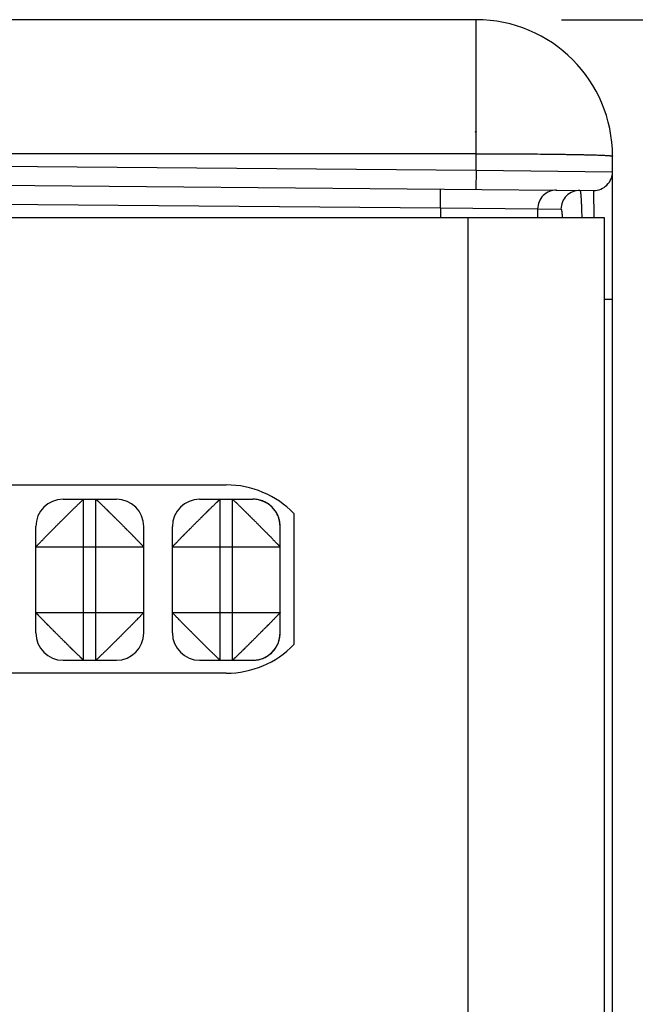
# Model space of a CAD drawing. Header units: inches. Extents: x 0 to 22, y 0 to 17.
# Tile 38 of 56: x 15.147 to 15.598, y 8.634 to 9.355. Entities that reach past the tile are written whole.
import ezdxf

# ---------------------------------------------------------------- set-up
doc = ezdxf.new("R2010")
doc.units = ezdxf.units.IN
doc.header["$LTSCALE"] = 1.21
doc.header["$MEASUREMENT"] = 0
doc.layers.get('0').update_dxf_attribs({"linetype": 'CONTINUOUS'})
doc.layers.add('DIMENSIONS', color=7, linetype='CONTINUOUS')
doc.styles.get("Standard").update_dxf_attribs({"font": 'txt', "width": 0.8})
doc.dimstyles.new('DIMSTYLE_1', dxfattribs={"dimtxt": 0.125, "dimasz": 0.18, "dimexe": 0.125, "dimexo": 0.0625, "dimgap": 0.0625, "dimtad": 0, "dimtih": 1, "dimtoh": 1, "dimdec": 3, "dimzin": 4, "dimdsep": 46, "dimtxsty": 'STANDARD', "dimblk": '_FILLED', "dimblk1": '_FILLED', "dimblk2": '_FILLED', "dimcen": 0.09, "dimadec": 0, "dimazin": 0, "dimtp": 0.01, "dimtm": 0.01, "dimtfac": 1, "dimtdec": 3, "dimtofl": 0, "dimtmove": 0, "dimatfit": 3, "dimldrblk": '_FILLED', "dimfxl": 1, "dimtolj": 1, "dimtzin": 4, "dimarcsym": 0})

# ---------------------------------------------------------------- blocks, each defined once
blk = doc.blocks.new('_FILLED')
at = {"color": 0, "linetype": 'ByBlock'}
blk.add_solid([(0, 0), (-1, 0.17361), (-1, -0.17361)], dxfattribs=at)
blk = doc.blocks.new('*D4')
at = {"layer": 'DIMENSIONS', "color": 2, "linetype": 'Continuous', "transparency": 16777216}
for p, q in [((15.54339, 9.35545), (17.20589, 9.35545)), ((17.08089, 9.35545), (17.08089, 8.06426)), ((17.08089, 5.88645), (17.08089, 7.81426)), ((15.54339, 5.88645), (17.20589, 5.88645))]:
    blk.add_line(p, q, dxfattribs=at)
at = {"layer": 'DIMENSIONS', "color": 2, "linetype": 'Continuous', "transparency": 16777216, "xscale": 0.18, "yscale": 0.18, "zscale": 0.18}
for p, rotation in [((17.08089, 9.35545), 90), ((17.08089, 5.88645), 270)]:
    blk.add_blockref('_FILLED', p, dxfattribs=dict(at, rotation=rotation))
at = {"layer": 'DIMENSIONS', "color": 2, "linetype": 'Continuous', "transparency": 16777216, "insert": (17.08089, 8.00176), "char_height": 0.125, "width": 1.325, "attachment_point": 2, "line_spacing_factor": 0.9}
blk.add_mtext('3.469{\\Ftxt.shx;\\W1.000000;\\H0.125000; }[88.11]', dxfattribs=at)

msp = doc.modelspace()

# ---------------------------------------------------------------- linework, layer by layer
at = {"color": 6, "linetype": 'Continuous'}
for p, q in [((15.48089, 9.35545), (14.78089, 9.35545)), ((15.48089, 9.24503), (15.48089, 9.35545)), ((15.48089, 9.25719), (14.78089, 9.25719)), ((15.58089, 5.98645), (15.58089, 9.25545)), ((14.78089, 9.25114), (15.48089, 9.24503)), ((15.48089, 9.24503), (15.48077, 9.23101)), ((15.48089, 9.24503), (15.58089, 9.24404)), ((14.69455, 9.23788), (15.56699, 9.23026)), ((15.45485, 9.21746), (15.45473, 9.23124)), ((15.56699, 9.23026), (15.56718, 9.21057)), ((14.78467, 9.22331), (15.45485, 9.21746)), ((15.45485, 9.21746), (15.45485, 9.21045)), ((15.45485, 9.21746), (15.52603, 9.21672)), ((15.52603, 9.21672), (15.52603, 9.21045)), ((15.52603, 9.21672), (15.54312, 9.21657)), ((14.68339, 9.21045), (15.57483, 9.21045)), ((15.47484, 9.21045), (15.47484, 6.03145)), ((15.57484, 9.21045), (15.57484, 6.03145)), ((15.58089, 9.15024), (15.57484, 9.15024)), ((14.99789, 9.01445), (15.29789, 9.01445)), ((15.17839, 9.00395), (15.21739, 9.00395)), ((15.19339, 8.88595), (15.19339, 9.00395)), ((15.20239, 8.88595), (15.20239, 9.00395)), ((15.27839, 9.00395), (15.31739, 9.00395)), ((15.29339, 8.88595), (15.29339, 9.00395)), ((15.30239, 8.88595), (15.30239, 9.00395)), ((15.15839, 8.90595), (15.15839, 8.98395)), ((15.23739, 8.90595), (15.23739, 8.98395)), ((15.25839, 8.90595), (15.25839, 8.98395)), ((15.33739, 8.90595), (15.33739, 8.98395)), ((15.15839, 8.96895), (15.23739, 8.96895)), ((15.25839, 8.96895), (15.33739, 8.96895)), ((15.15839, 8.92095), (15.23739, 8.92095)), ((15.25839, 8.92095), (15.33739, 8.92095)), ((15.17839, 8.88595), (15.21739, 8.88595)), ((15.27839, 8.88595), (15.31739, 8.88595)), ((15.29789, 8.87645), (14.99789, 8.87645))]:
    msp.add_line(p, q, dxfattribs=at)
at = {"color": 7, "linetype": 'Continuous'}
msp.add_line((15.34739, 8.99352), (15.34739, 8.89738), dxfattribs=at)
at = {"color": 6, "linetype": 'Continuous'}
for points in [[(15.33739, 8.98395), (15.33737, 8.98485), (15.33731, 8.98577), (15.33721, 8.98668), (15.33706, 8.98759), (15.33687, 8.9885), (15.33664, 8.9894), (15.33636, 8.99029), (15.33604, 8.99117), (15.33569, 8.99203), (15.33529, 8.99288), (15.33485, 8.99371), (15.33437, 8.99452), (15.33386, 8.9953), (15.33331, 8.99606), (15.33272, 8.99679), (15.3321, 8.9975), (15.33145, 8.99817), (15.33076, 8.99882), (15.33005, 8.99943), (15.32931, 9.00001), (15.32855, 9.00055), (15.32776, 9.00105), (15.32695, 9.00152), (15.32611, 9.00195), (15.32526, 9.00234), (15.32439, 9.00268), (15.32351, 9.00299), (15.32263, 9.00325), (15.32174, 9.00347), (15.32084, 9.00365), (15.31993, 9.00378), (15.31904, 9.00388), (15.31819, 9.00393), (15.31739, 9.00395)], [(15.31739, 8.88595), (15.3183, 8.88597), (15.31921, 8.88603), (15.32013, 8.88613), (15.32104, 8.88628), (15.32195, 8.88647), (15.32285, 8.8867), (15.32374, 8.88698), (15.32462, 8.8873), (15.32548, 8.88765), (15.32633, 8.88805), (15.32716, 8.88849), (15.32796, 8.88897), (15.32875, 8.88948), (15.32951, 8.89003), (15.33024, 8.89062), (15.33095, 8.89124), (15.33162, 8.89189), (15.33227, 8.89258), (15.33288, 8.89329), (15.33345, 8.89403), (15.33399, 8.89479), (15.3345, 8.89558), (15.33497, 8.89639), (15.33539, 8.89723), (15.33578, 8.89808), (15.33613, 8.89895), (15.33643, 8.89983), (15.3367, 8.90071), (15.33692, 8.9016), (15.3371, 8.9025), (15.33723, 8.90341), (15.33733, 8.9043), (15.33738, 8.90515), (15.33739, 8.90595)]]:
    msp.add_lwpolyline(points, dxfattribs=at)
for centre, radius, start, end in [((15.48089, 9.25545), 0.1, 0, 90), ((15.47389, 9.25745), 0.017, 63.68022, 67.99319), ((15.56711, 9.24404), 0.01378, 269.5, 0.00002), ((15.53981, 9.21672), 0.01378, 89.5189, 180.01815), ((15.5569, 9.21657), 0.01378, 89.5189, 180.01815), ((15.17839, 8.98395), 0.02, 90, 180), ((15.21739, 8.98395), 0.02, 0, 90), ((15.27839, 8.98395), 0.02, 90, 180), ((15.17839, 8.90595), 0.02, 180, 270), ((15.21739, 8.90595), 0.02, 270, 360), ((15.27839, 8.90595), 0.02, 180, 270)]:
    msp.add_arc(centre, radius, start, end, dxfattribs=at)
at = {"color": 7, "linetype": 'Continuous'}
for centre, radius, start, end in [((15.29789, 8.94545), 0.069, 44.16048, 90), ((15.31739, 8.98395), 0.02, 0, 90), ((15.31739, 8.90595), 0.02, 270, 360), ((15.29789, 8.94545), 0.069, 270, 315.83952)]:
    msp.add_arc(centre, radius, start, end, dxfattribs=at)
at = {"color": 6, "linetype": 'Continuous'}
for points, knots in [([(15.48089, 9.25719), (15.48416, 9.25719), (15.49066, 9.25719), (15.50034, 9.25716), (15.50983, 9.25712), (15.51904, 9.25706), (15.52788, 9.25699), (15.53627, 9.2569), (15.54294, 9.25682), (15.548, 9.25674), (15.55155, 9.25668), (15.55493, 9.25662), (15.55813, 9.25656), (15.56115, 9.25649), (15.56397, 9.25642), (15.5666, 9.25635), (15.56902, 9.25627), (15.57122, 9.2562), (15.57321, 9.25612), (15.57473, 9.25605), (15.57583, 9.25599), (15.57657, 9.25595), (15.57725, 9.25591), (15.57788, 9.25587), (15.57836, 9.25584), (15.57872, 9.25581), (15.57904, 9.25578), (15.5794, 9.25575), (15.57974, 9.25571), (15.57998, 9.25568), (15.58014, 9.25566), (15.58028, 9.25564), (15.58041, 9.25562), (15.58052, 9.2556), (15.58062, 9.25558), (15.5807, 9.25555), (15.58076, 9.25554), (15.5808, 9.25552), (15.58083, 9.25551), (15.58085, 9.2555), (15.58086, 9.25549), (15.58088, 9.25548), (15.58089, 9.25547), (15.58089, 9.25546), (15.58089, 9.25545), (15.58089, 9.25545)], [0, 0, 0, 0, 0.097865, 0.194927, 0.290088, 0.38241, 0.471045, 0.555158, 0.633936, 0.671077, 0.706601, 0.740427, 0.772471, 0.802651, 0.830897, 0.857147, 0.881336, 0.903403, 0.92329, 0.940957, 0.948946, 0.956365, 0.96321, 0.969476, 0.975159, 0.97778, 0.980254, 0.98476, 0.988677, 0.990414, 0.992004, 0.993446, 0.994741, 0.995888, 0.996889, 0.997744, 0.998455, 0.998757, 0.999024, 0.999258, 0.999458, 0.999628, 0.999771, 0.999892, 1, 1, 1, 1]), ([(15.55701, 9.23035), (15.55702, 9.23035), (15.55703, 9.23035), (15.55704, 9.23034), (15.55705, 9.23034), (15.55706, 9.23033), (15.55707, 9.23032), (15.55709, 9.2303), (15.55711, 9.23026), (15.55713, 9.23022), (15.55716, 9.23016), (15.55718, 9.2301), (15.5572, 9.23002), (15.55722, 9.22993), (15.55725, 9.22984), (15.55727, 9.22973), (15.5573, 9.22957), (15.55734, 9.22934), (15.55739, 9.22904), (15.55743, 9.2287), (15.55748, 9.22832), (15.55752, 9.2279), (15.55756, 9.22744), (15.55761, 9.22694), (15.55765, 9.2264), (15.5577, 9.22582), (15.55775, 9.22498), (15.55783, 9.22383), (15.55791, 9.22234), (15.55799, 9.22071), (15.55807, 9.21893), (15.55814, 9.21701), (15.55822, 9.21496), (15.55829, 9.21277), (15.55833, 9.21128), (15.55835, 9.21051)], [0, 0, 0, 0, 0.000588, 0.001203, 0.001869, 0.002604, 0.003422, 0.004334, 0.006462, 0.009028, 0.012053, 0.015548, 0.019523, 0.023982, 0.02893, 0.034368, 0.040298, 0.053636, 0.068946, 0.086227, 0.105475, 0.126687, 0.149855, 0.174966, 0.202009, 0.230971, 0.261838, 0.329238, 0.40408, 0.486207, 0.575459, 0.67167, 0.774638, 0.884152, 1, 1, 1, 1]), ([(15.54312, 9.21657), (15.54313, 9.21657), (15.54314, 9.21657), (15.54315, 9.21656), (15.54317, 9.21656), (15.54319, 9.21654), (15.54322, 9.21651), (15.54325, 9.21647), (15.54328, 9.21642), (15.54331, 9.21635), (15.54334, 9.21627), (15.54337, 9.21619), (15.5434, 9.21608), (15.54343, 9.21597), (15.54346, 9.21585), (15.54351, 9.21566), (15.54356, 9.21539), (15.54362, 9.21504), (15.54368, 9.21464), (15.54374, 9.2142), (15.5438, 9.2137), (15.54386, 9.21317), (15.54391, 9.21259), (15.54397, 9.21196), (15.54403, 9.21129), (15.54407, 9.21083), (15.54408, 9.21059)], [0, 0, 0, 0, 0.002538, 0.005171, 0.007979, 0.01103, 0.018048, 0.026519, 0.036604, 0.048397, 0.061954, 0.077314, 0.0945, 0.113529, 0.13441, 0.157149, 0.208215, 0.266739, 0.332718, 0.406134, 0.486943, 0.575094, 0.670534, 0.773206, 0.883053, 1, 1, 1, 1]), ([(15.15839, 8.96895), (15.15839, 8.96895), (15.15839, 8.96895), (15.1584, 8.96895), (15.1584, 8.96896), (15.15841, 8.96897), (15.15842, 8.96898), (15.15843, 8.969), (15.15844, 8.96902), (15.15846, 8.96904), (15.15848, 8.96906), (15.1585, 8.96909), (15.15853, 8.96913), (15.15858, 8.96919), (15.15865, 8.96927), (15.15873, 8.96936), (15.15882, 8.96946), (15.15891, 8.96957), (15.15902, 8.96968), (15.15914, 8.96981), (15.15927, 8.96995), (15.15946, 8.97015), (15.15972, 8.97043), (15.16006, 8.97079), (15.16044, 8.97118), (15.16086, 8.97161), (15.16131, 8.97208), (15.1618, 8.97258), (15.16252, 8.97332), (15.16327, 8.9741), (15.16407, 8.97493), (15.16471, 8.97559), (15.16537, 8.97628), (15.16594, 8.97687), (15.16641, 8.97735), (15.16677, 8.97771), (15.16714, 8.97809), (15.16764, 8.97859), (15.16828, 8.97922), (15.16906, 8.98), (15.16986, 8.98079), (15.17053, 8.98146), (15.17107, 8.982), (15.17148, 8.98241), (15.17189, 8.98283), (15.17245, 8.98339), (15.17314, 8.9841), (15.17398, 8.98495), (15.17483, 8.9858), (15.17568, 8.98666), (15.17654, 8.98751), (15.17739, 8.98835), (15.17824, 8.98919), (15.17895, 8.98989), (15.17951, 8.99044), (15.17993, 8.99086), (15.18034, 8.99127), (15.18088, 8.99181), (15.18155, 8.99248), (15.18233, 8.99328), (15.18298, 8.99393), (15.18349, 8.99445), (15.18387, 8.99483), (15.18424, 8.9952), (15.18462, 8.99557), (15.18498, 8.99593), (15.18547, 8.9964), (15.18606, 8.99697), (15.18675, 8.99763), (15.18742, 8.99827), (15.18805, 8.99888), (15.18866, 8.99946), (15.18923, 9.00002), (15.18976, 9.00054), (15.19026, 9.00103), (15.19073, 9.00148), (15.19116, 9.0019), (15.19155, 9.00228), (15.19191, 9.00262), (15.19223, 9.00293), (15.19247, 9.00315), (15.19264, 9.00332), (15.19276, 9.00343), (15.19286, 9.00352), (15.19296, 9.00361), (15.19304, 9.00369), (15.19312, 9.00376), (15.19319, 9.00381), (15.19324, 9.00386), (15.19329, 9.00389), (15.19332, 9.00391), (15.19334, 9.00392), (15.19335, 9.00393), (15.19337, 9.00394), (15.19338, 9.00394), (15.19339, 9.00395), (15.19339, 9.00395)], [0, 0, 0, 0, 0.000043, 0.000103, 0.000278, 0.000529, 0.000857, 0.001261, 0.001741, 0.002298, 0.002929, 0.003636, 0.004418, 0.006205, 0.008287, 0.010662, 0.013325, 0.016275, 0.019508, 0.023021, 0.026812, 0.03088, 0.039834, 0.049866, 0.060957, 0.07309, 0.086243, 0.100386, 0.11549, 0.148463, 0.166267, 0.18488, 0.204241, 0.224287, 0.234547, 0.244955, 0.255504, 0.266186, 0.287932, 0.310156, 0.332819, 0.355884, 0.367554, 0.37931, 0.391146, 0.403052, 0.427048, 0.451236, 0.475551, 0.499932, 0.524315, 0.548636, 0.572829, 0.596827, 0.608732, 0.620564, 0.632314, 0.643976, 0.667018, 0.689658, 0.711862, 0.722791, 0.733599, 0.744282, 0.754835, 0.765253, 0.775527, 0.795608, 0.81501, 0.833663, 0.851499, 0.868455, 0.884497, 0.899598, 0.913731, 0.926867, 0.938981, 0.950046, 0.960042, 0.968945, 0.976733, 0.980202, 0.983384, 0.98628, 0.988892, 0.991222, 0.993275, 0.995051, 0.996556, 0.997794, 0.998315, 0.998771, 0.999165, 0.999498, 0.999774, 1, 1, 1, 1]), ([(15.20239, 9.00395), (15.20239, 9.00395), (15.2024, 9.00395), (15.2024, 9.00394), (15.20241, 9.00394), (15.20242, 9.00393), (15.20243, 9.00392), (15.20245, 9.00391), (15.20247, 9.0039), (15.20249, 9.00388), (15.20251, 9.00386), (15.20254, 9.00384), (15.20258, 9.00381), (15.20264, 9.00376), (15.20272, 9.00369), (15.20281, 9.00361), (15.20291, 9.00352), (15.20301, 9.00343), (15.20313, 9.00332), (15.20326, 9.0032), (15.2034, 9.00307), (15.2036, 9.00288), (15.20388, 9.00262), (15.20424, 9.00228), (15.20463, 9.0019), (15.20506, 9.00148), (15.20553, 9.00103), (15.20603, 9.00054), (15.20677, 8.99982), (15.20755, 8.99907), (15.20837, 8.99827), (15.20904, 8.99763), (15.20973, 8.99697), (15.21031, 8.9964), (15.21079, 8.99593), (15.21116, 8.99557), (15.21153, 8.9952), (15.21204, 8.9947), (15.21267, 8.99406), (15.21345, 8.99328), (15.21424, 8.99248), (15.21491, 8.99181), (15.21545, 8.99127), (15.21586, 8.99086), (15.21628, 8.99045), (15.21684, 8.98989), (15.21754, 8.9892), (15.2184, 8.98836), (15.21925, 8.98751), (15.22011, 8.98666), (15.22096, 8.9858), (15.2218, 8.98495), (15.22264, 8.98409), (15.22334, 8.98339), (15.22389, 8.98283), (15.2243, 8.98241), (15.22472, 8.982), (15.22526, 8.98146), (15.22593, 8.98079), (15.22673, 8.98001), (15.22738, 8.97936), (15.2279, 8.97885), (15.22828, 8.97847), (15.22865, 8.9781), (15.22902, 8.97772), (15.22938, 8.97736), (15.22985, 8.97687), (15.23042, 8.97628), (15.23108, 8.97559), (15.23172, 8.97492), (15.23233, 8.97429), (15.23291, 8.97368), (15.23346, 8.97311), (15.23399, 8.97258), (15.23447, 8.97208), (15.23493, 8.97161), (15.23535, 8.97118), (15.23573, 8.97079), (15.23607, 8.97043), (15.23637, 8.97011), (15.2366, 8.96987), (15.23677, 8.9697), (15.23687, 8.96958), (15.23697, 8.96948), (15.23706, 8.96938), (15.23714, 8.9693), (15.2372, 8.96922), (15.23726, 8.96915), (15.23731, 8.9691), (15.23734, 8.96905), (15.23736, 8.96902), (15.23737, 8.969), (15.23738, 8.96899), (15.23739, 8.96897), (15.23739, 8.96896), (15.23739, 8.96895), (15.23739, 8.96895)], [0, 0, 0, 0, 0.000043, 0.000103, 0.000278, 0.000529, 0.000857, 0.001261, 0.001741, 0.002298, 0.002929, 0.003636, 0.004418, 0.006205, 0.008287, 0.010662, 0.013325, 0.016275, 0.019508, 0.023021, 0.026812, 0.03088, 0.039834, 0.049866, 0.060957, 0.07309, 0.086243, 0.100386, 0.11549, 0.148463, 0.166267, 0.18488, 0.204241, 0.224287, 0.234547, 0.244955, 0.255504, 0.266186, 0.287932, 0.310156, 0.332819, 0.355884, 0.367554, 0.37931, 0.391146, 0.403052, 0.427048, 0.451236, 0.475551, 0.499932, 0.524315, 0.548636, 0.572829, 0.596827, 0.608732, 0.620564, 0.632314, 0.643976, 0.667018, 0.689658, 0.711862, 0.722791, 0.733599, 0.744282, 0.754835, 0.765253, 0.775527, 0.795608, 0.81501, 0.833663, 0.851499, 0.868455, 0.884497, 0.899598, 0.913731, 0.926867, 0.938981, 0.950046, 0.960042, 0.968945, 0.976733, 0.980202, 0.983384, 0.98628, 0.988892, 0.991222, 0.993275, 0.995051, 0.996556, 0.997794, 0.998315, 0.998771, 0.999165, 0.999498, 0.999774, 1, 1, 1, 1]), ([(15.25839, 8.96895), (15.25839, 8.96895), (15.25839, 8.96895), (15.2584, 8.96895), (15.2584, 8.96896), (15.25841, 8.96897), (15.25842, 8.96898), (15.25843, 8.969), (15.25844, 8.96902), (15.25846, 8.96904), (15.25848, 8.96906), (15.2585, 8.96909), (15.25853, 8.96913), (15.25858, 8.96919), (15.25865, 8.96927), (15.25873, 8.96936), (15.25882, 8.96946), (15.25891, 8.96957), (15.25902, 8.96968), (15.25914, 8.96981), (15.25927, 8.96995), (15.25946, 8.97015), (15.25972, 8.97043), (15.26006, 8.97079), (15.26044, 8.97118), (15.26086, 8.97161), (15.26131, 8.97208), (15.2618, 8.97258), (15.26252, 8.97332), (15.26327, 8.9741), (15.26407, 8.97493), (15.26471, 8.97559), (15.26537, 8.97628), (15.26594, 8.97687), (15.26641, 8.97735), (15.26677, 8.97771), (15.26714, 8.97809), (15.26764, 8.97859), (15.26828, 8.97922), (15.26906, 8.98), (15.26986, 8.98079), (15.27053, 8.98146), (15.27107, 8.982), (15.27148, 8.98241), (15.27189, 8.98283), (15.27245, 8.98339), (15.27314, 8.9841), (15.27398, 8.98495), (15.27483, 8.9858), (15.27568, 8.98666), (15.27654, 8.98751), (15.27739, 8.98835), (15.27824, 8.98919), (15.27895, 8.98989), (15.27951, 8.99044), (15.27993, 8.99086), (15.28034, 8.99127), (15.28088, 8.99181), (15.28155, 8.99248), (15.28233, 8.99328), (15.28298, 8.99393), (15.28349, 8.99445), (15.28387, 8.99483), (15.28424, 8.9952), (15.28462, 8.99557), (15.28498, 8.99593), (15.28547, 8.9964), (15.28606, 8.99697), (15.28675, 8.99763), (15.28742, 8.99827), (15.28805, 8.99888), (15.28866, 8.99946), (15.28923, 9.00002), (15.28976, 9.00054), (15.29026, 9.00103), (15.29073, 9.00148), (15.29116, 9.0019), (15.29155, 9.00228), (15.29191, 9.00262), (15.29223, 9.00293), (15.29247, 9.00315), (15.29264, 9.00332), (15.29276, 9.00343), (15.29286, 9.00352), (15.29296, 9.00361), (15.29304, 9.00369), (15.29312, 9.00376), (15.29319, 9.00381), (15.29324, 9.00386), (15.29329, 9.00389), (15.29332, 9.00391), (15.29334, 9.00392), (15.29335, 9.00393), (15.29337, 9.00394), (15.29338, 9.00394), (15.29339, 9.00395), (15.29339, 9.00395)], [0, 0, 0, 0, 0.000043, 0.000103, 0.000278, 0.000529, 0.000857, 0.001261, 0.001741, 0.002298, 0.002929, 0.003636, 0.004418, 0.006205, 0.008287, 0.010662, 0.013325, 0.016275, 0.019508, 0.023021, 0.026812, 0.03088, 0.039834, 0.049866, 0.060957, 0.07309, 0.086243, 0.100386, 0.11549, 0.148463, 0.166267, 0.18488, 0.204241, 0.224287, 0.234547, 0.244955, 0.255504, 0.266186, 0.287932, 0.310156, 0.332819, 0.355884, 0.367554, 0.37931, 0.391146, 0.403052, 0.427048, 0.451236, 0.475551, 0.499932, 0.524315, 0.548636, 0.572829, 0.596827, 0.608732, 0.620564, 0.632314, 0.643976, 0.667018, 0.689658, 0.711862, 0.722791, 0.733599, 0.744282, 0.754835, 0.765253, 0.775527, 0.795608, 0.81501, 0.833663, 0.851499, 0.868455, 0.884497, 0.899598, 0.913731, 0.926867, 0.938981, 0.950046, 0.960042, 0.968945, 0.976733, 0.980202, 0.983384, 0.98628, 0.988892, 0.991222, 0.993275, 0.995051, 0.996556, 0.997794, 0.998315, 0.998771, 0.999165, 0.999498, 0.999774, 1, 1, 1, 1]), ([(15.30239, 9.00395), (15.3024, 9.00395), (15.30241, 9.00394), (15.30242, 9.00394), (15.30243, 9.00393), (15.30245, 9.00392), (15.30247, 9.00391), (15.3025, 9.00389), (15.30254, 9.00386), (15.3026, 9.00381), (15.30267, 9.00376), (15.30275, 9.00369), (15.30283, 9.00361), (15.30293, 9.00352), (15.30303, 9.00343), (15.30315, 9.00332), (15.30332, 9.00315), (15.30356, 9.00293), (15.30388, 9.00262), (15.30424, 9.00228), (15.30463, 9.0019), (15.30506, 9.00148), (15.30552, 9.00103), (15.30602, 9.00054), (15.30656, 9.00002), (15.30713, 8.99946), (15.30773, 8.99888), (15.30837, 8.99827), (15.30904, 8.99763), (15.30973, 8.99697), (15.31032, 8.9964), (15.3108, 8.99593), (15.31117, 8.99557), (15.31154, 8.9952), (15.31192, 8.99483), (15.3123, 8.99445), (15.31281, 8.99393), (15.31345, 8.99328), (15.31424, 8.99248), (15.31491, 8.99181), (15.31545, 8.99127), (15.31586, 8.99086), (15.31628, 8.99044), (15.31684, 8.98989), (15.31754, 8.98919), (15.3184, 8.98835), (15.31925, 8.98751), (15.32011, 8.98666), (15.32096, 8.9858), (15.32181, 8.98495), (15.32265, 8.9841), (15.32334, 8.98339), (15.32389, 8.98283), (15.32431, 8.98241), (15.32472, 8.982), (15.32526, 8.98146), (15.32593, 8.98079), (15.32673, 8.98), (15.32751, 8.97922), (15.32815, 8.97859), (15.32865, 8.97809), (15.32902, 8.97771), (15.32938, 8.97735), (15.32985, 8.97687), (15.33042, 8.97628), (15.33108, 8.97559), (15.33172, 8.97493), (15.33251, 8.9741), (15.33327, 8.97332), (15.33399, 8.97258), (15.33448, 8.97208), (15.33493, 8.97161), (15.33535, 8.97118), (15.33573, 8.97079), (15.33607, 8.97043), (15.33633, 8.97015), (15.33652, 8.96995), (15.33665, 8.96981), (15.33677, 8.96968), (15.33687, 8.96957), (15.33697, 8.96946), (15.33706, 8.96936), (15.33714, 8.96927), (15.3372, 8.96919), (15.33725, 8.96913), (15.33729, 8.96909), (15.33731, 8.96906), (15.33733, 8.96904), (15.33735, 8.96902), (15.33736, 8.969), (15.33737, 8.96898), (15.33738, 8.96897), (15.33739, 8.96896), (15.33739, 8.96895), (15.33739, 8.96895), (15.33739, 8.96895), (15.33739, 8.96895)], [0, 0, 0, 0, 0.000226, 0.000502, 0.000835, 0.001229, 0.001685, 0.002206, 0.003444, 0.004949, 0.006725, 0.008778, 0.011108, 0.01372, 0.016616, 0.019798, 0.023267, 0.031055, 0.039958, 0.049954, 0.061019, 0.073133, 0.086269, 0.100402, 0.115503, 0.131545, 0.148501, 0.166337, 0.18499, 0.204392, 0.224473, 0.234747, 0.245165, 0.255718, 0.266401, 0.277209, 0.288138, 0.310342, 0.332982, 0.356024, 0.367686, 0.379436, 0.391268, 0.403173, 0.427171, 0.451364, 0.475685, 0.500068, 0.524449, 0.548764, 0.572952, 0.596948, 0.608854, 0.62069, 0.632446, 0.644116, 0.667181, 0.689844, 0.712068, 0.733814, 0.744496, 0.755045, 0.765453, 0.775713, 0.795759, 0.81512, 0.833733, 0.851537, 0.88451, 0.899614, 0.913757, 0.92691, 0.939043, 0.950134, 0.960166, 0.96912, 0.973188, 0.976979, 0.980492, 0.983725, 0.986675, 0.989338, 0.991713, 0.993795, 0.995582, 0.996364, 0.997071, 0.997702, 0.998259, 0.998739, 0.999143, 0.999471, 0.999722, 0.999897, 0.999957, 1, 1, 1, 1]), ([(15.19339, 8.88595), (15.19339, 8.88595), (15.19338, 8.88595), (15.19337, 8.88595), (15.19335, 8.88596), (15.19334, 8.88597), (15.19332, 8.88598), (15.19329, 8.886), (15.19324, 8.88603), (15.19319, 8.88608), (15.19312, 8.88614), (15.19304, 8.8862), (15.19296, 8.88628), (15.19286, 8.88637), (15.19276, 8.88647), (15.19264, 8.88657), (15.19247, 8.88674), (15.19223, 8.88697), (15.19191, 8.88727), (15.19155, 8.88761), (15.19116, 8.88799), (15.19073, 8.88841), (15.19026, 8.88887), (15.18976, 8.88935), (15.18923, 8.88988), (15.18866, 8.89043), (15.18805, 8.89101), (15.18742, 8.89162), (15.18675, 8.89226), (15.18606, 8.89292), (15.18547, 8.89349), (15.18498, 8.89396), (15.18462, 8.89432), (15.18424, 8.89469), (15.18387, 8.89506), (15.18349, 8.89544), (15.18298, 8.89596), (15.18233, 8.89661), (15.18155, 8.89741), (15.18088, 8.89808), (15.18034, 8.89862), (15.17993, 8.89904), (15.17951, 8.89945), (15.17895, 8.9), (15.17824, 8.9007), (15.17739, 8.90154), (15.17654, 8.90238), (15.17568, 8.90323), (15.17483, 8.90409), (15.17398, 8.90494), (15.17314, 8.90579), (15.17245, 8.9065), (15.17189, 8.90706), (15.17148, 8.90748), (15.17107, 8.90789), (15.17053, 8.90843), (15.16986, 8.9091), (15.16906, 8.90989), (15.16828, 8.91067), (15.16764, 8.9113), (15.16714, 8.91181), (15.16677, 8.91218), (15.16641, 8.91254), (15.16594, 8.91303), (15.16537, 8.91361), (15.16471, 8.9143), (15.16407, 8.91497), (15.16327, 8.91579), (15.16252, 8.91657), (15.1618, 8.91731), (15.16131, 8.91781), (15.16086, 8.91828), (15.16044, 8.91871), (15.16006, 8.9191), (15.15972, 8.91946), (15.15946, 8.91974), (15.15927, 8.91994), (15.15914, 8.92008), (15.15902, 8.92021), (15.15891, 8.92033), (15.15882, 8.92043), (15.15873, 8.92053), (15.15865, 8.92062), (15.15858, 8.9207), (15.15853, 8.92076), (15.1585, 8.9208), (15.15848, 8.92083), (15.15846, 8.92085), (15.15844, 8.92087), (15.15843, 8.92089), (15.15842, 8.92091), (15.15841, 8.92092), (15.1584, 8.92093), (15.1584, 8.92094), (15.15839, 8.92094), (15.15839, 8.92094), (15.15839, 8.92095)], [0, 0, 0, 0, 0.000226, 0.000502, 0.000835, 0.001229, 0.001685, 0.002206, 0.003444, 0.004949, 0.006725, 0.008778, 0.011108, 0.01372, 0.016616, 0.019798, 0.023267, 0.031055, 0.039958, 0.049954, 0.061019, 0.073133, 0.086269, 0.100402, 0.115503, 0.131545, 0.148501, 0.166337, 0.18499, 0.204392, 0.224473, 0.234747, 0.245165, 0.255718, 0.266401, 0.277209, 0.288138, 0.310342, 0.332982, 0.356024, 0.367686, 0.379436, 0.391268, 0.403173, 0.427171, 0.451364, 0.475685, 0.500068, 0.524449, 0.548764, 0.572952, 0.596948, 0.608854, 0.62069, 0.632446, 0.644116, 0.667181, 0.689844, 0.712068, 0.733814, 0.744496, 0.755045, 0.765453, 0.775713, 0.795759, 0.81512, 0.833733, 0.851537, 0.88451, 0.899614, 0.913757, 0.92691, 0.939043, 0.950134, 0.960166, 0.96912, 0.973188, 0.976979, 0.980492, 0.983725, 0.986675, 0.989338, 0.991713, 0.993795, 0.995582, 0.996364, 0.997071, 0.997702, 0.998259, 0.998739, 0.999143, 0.999471, 0.999722, 0.999897, 0.999957, 1, 1, 1, 1]), ([(15.23739, 8.92095), (15.23739, 8.92094), (15.23739, 8.92094), (15.23739, 8.92094), (15.23739, 8.92093), (15.23738, 8.92092), (15.23737, 8.92091), (15.23736, 8.92089), (15.23735, 8.92087), (15.23733, 8.92085), (15.23731, 8.92083), (15.23729, 8.9208), (15.23725, 8.92076), (15.2372, 8.9207), (15.23714, 8.92062), (15.23706, 8.92053), (15.23697, 8.92043), (15.23687, 8.92033), (15.23677, 8.92021), (15.23665, 8.92008), (15.23652, 8.91994), (15.23633, 8.91974), (15.23607, 8.91946), (15.23573, 8.9191), (15.23535, 8.91871), (15.23493, 8.91828), (15.23448, 8.91781), (15.23399, 8.91731), (15.23327, 8.91657), (15.23251, 8.91579), (15.23172, 8.91497), (15.23108, 8.9143), (15.23042, 8.91361), (15.22985, 8.91303), (15.22938, 8.91254), (15.22902, 8.91218), (15.22865, 8.91181), (15.22815, 8.9113), (15.22751, 8.91067), (15.22673, 8.90989), (15.22593, 8.9091), (15.22526, 8.90843), (15.22472, 8.90789), (15.22431, 8.90748), (15.22389, 8.90706), (15.22334, 8.9065), (15.22265, 8.90579), (15.22181, 8.90494), (15.22096, 8.90409), (15.22011, 8.90323), (15.21925, 8.90238), (15.2184, 8.90154), (15.21754, 8.9007), (15.21684, 8.9), (15.21628, 8.89945), (15.21586, 8.89904), (15.21545, 8.89862), (15.21491, 8.89808), (15.21424, 8.89741), (15.21345, 8.89661), (15.21281, 8.89596), (15.2123, 8.89544), (15.21192, 8.89506), (15.21154, 8.89469), (15.21117, 8.89432), (15.2108, 8.89396), (15.21032, 8.89349), (15.20973, 8.89292), (15.20904, 8.89226), (15.20837, 8.89162), (15.20773, 8.89101), (15.20713, 8.89043), (15.20656, 8.88988), (15.20602, 8.88935), (15.20552, 8.88887), (15.20506, 8.88841), (15.20463, 8.88799), (15.20424, 8.88761), (15.20388, 8.88727), (15.20356, 8.88697), (15.20332, 8.88674), (15.20315, 8.88657), (15.20303, 8.88647), (15.20293, 8.88637), (15.20283, 8.88628), (15.20275, 8.8862), (15.20267, 8.88614), (15.2026, 8.88608), (15.20254, 8.88603), (15.2025, 8.886), (15.20247, 8.88598), (15.20245, 8.88597), (15.20243, 8.88596), (15.20242, 8.88595), (15.20241, 8.88595), (15.2024, 8.88595), (15.20239, 8.88595)], [0, 0, 0, 0, 0.000043, 0.000103, 0.000278, 0.000529, 0.000857, 0.001261, 0.001741, 0.002298, 0.002929, 0.003636, 0.004418, 0.006205, 0.008287, 0.010662, 0.013325, 0.016275, 0.019508, 0.023021, 0.026812, 0.03088, 0.039834, 0.049866, 0.060957, 0.07309, 0.086243, 0.100386, 0.11549, 0.148463, 0.166267, 0.18488, 0.204241, 0.224287, 0.234547, 0.244955, 0.255504, 0.266186, 0.287932, 0.310156, 0.332819, 0.355884, 0.367554, 0.37931, 0.391146, 0.403052, 0.427048, 0.451236, 0.475551, 0.499932, 0.524315, 0.548636, 0.572829, 0.596827, 0.608732, 0.620564, 0.632314, 0.643976, 0.667018, 0.689658, 0.711862, 0.722791, 0.733599, 0.744282, 0.754835, 0.765253, 0.775527, 0.795608, 0.81501, 0.833663, 0.851499, 0.868455, 0.884497, 0.899598, 0.913731, 0.926867, 0.938981, 0.950046, 0.960042, 0.968945, 0.976733, 0.980202, 0.983384, 0.98628, 0.988892, 0.991222, 0.993275, 0.995051, 0.996556, 0.997794, 0.998315, 0.998771, 0.999165, 0.999498, 0.999774, 1, 1, 1, 1]), ([(15.29339, 8.88595), (15.29339, 8.88595), (15.29338, 8.88595), (15.29337, 8.88595), (15.29335, 8.88596), (15.29334, 8.88597), (15.29332, 8.88598), (15.29329, 8.886), (15.29324, 8.88603), (15.29319, 8.88608), (15.29312, 8.88614), (15.29304, 8.8862), (15.29296, 8.88628), (15.29286, 8.88637), (15.29276, 8.88647), (15.29264, 8.88657), (15.29247, 8.88674), (15.29223, 8.88697), (15.29191, 8.88727), (15.29155, 8.88761), (15.29116, 8.88799), (15.29073, 8.88841), (15.29026, 8.88887), (15.28976, 8.88935), (15.28923, 8.88988), (15.28866, 8.89043), (15.28805, 8.89101), (15.28742, 8.89162), (15.28675, 8.89226), (15.28606, 8.89292), (15.28547, 8.89349), (15.28498, 8.89396), (15.28462, 8.89432), (15.28424, 8.89469), (15.28387, 8.89506), (15.28349, 8.89544), (15.28298, 8.89596), (15.28233, 8.89661), (15.28155, 8.89741), (15.28088, 8.89808), (15.28034, 8.89862), (15.27993, 8.89904), (15.27951, 8.89945), (15.27895, 8.9), (15.27824, 8.9007), (15.27739, 8.90154), (15.27654, 8.90238), (15.27568, 8.90323), (15.27483, 8.90409), (15.27398, 8.90494), (15.27314, 8.90579), (15.27245, 8.9065), (15.27189, 8.90706), (15.27148, 8.90748), (15.27107, 8.90789), (15.27053, 8.90843), (15.26986, 8.9091), (15.26906, 8.90989), (15.26828, 8.91067), (15.26764, 8.9113), (15.26714, 8.91181), (15.26677, 8.91218), (15.26641, 8.91254), (15.26594, 8.91303), (15.26537, 8.91361), (15.26471, 8.9143), (15.26407, 8.91497), (15.26327, 8.91579), (15.26252, 8.91657), (15.2618, 8.91731), (15.26131, 8.91781), (15.26086, 8.91828), (15.26044, 8.91871), (15.26006, 8.9191), (15.25972, 8.91946), (15.25946, 8.91974), (15.25927, 8.91994), (15.25914, 8.92008), (15.25902, 8.92021), (15.25891, 8.92033), (15.25882, 8.92043), (15.25873, 8.92053), (15.25865, 8.92062), (15.25858, 8.9207), (15.25853, 8.92076), (15.2585, 8.9208), (15.25848, 8.92083), (15.25846, 8.92085), (15.25844, 8.92087), (15.25843, 8.92089), (15.25842, 8.92091), (15.25841, 8.92092), (15.2584, 8.92093), (15.2584, 8.92094), (15.25839, 8.92094), (15.25839, 8.92094), (15.25839, 8.92095)], [0, 0, 0, 0, 0.000226, 0.000502, 0.000835, 0.001229, 0.001685, 0.002206, 0.003444, 0.004949, 0.006725, 0.008778, 0.011108, 0.01372, 0.016616, 0.019798, 0.023267, 0.031055, 0.039958, 0.049954, 0.061019, 0.073133, 0.086269, 0.100402, 0.115503, 0.131545, 0.148501, 0.166337, 0.18499, 0.204392, 0.224473, 0.234747, 0.245165, 0.255718, 0.266401, 0.277209, 0.288138, 0.310342, 0.332982, 0.356024, 0.367686, 0.379436, 0.391268, 0.403173, 0.427171, 0.451364, 0.475685, 0.500068, 0.524449, 0.548764, 0.572952, 0.596948, 0.608854, 0.62069, 0.632446, 0.644116, 0.667181, 0.689844, 0.712068, 0.733814, 0.744496, 0.755045, 0.765453, 0.775713, 0.795759, 0.81512, 0.833733, 0.851537, 0.88451, 0.899614, 0.913757, 0.92691, 0.939043, 0.950134, 0.960166, 0.96912, 0.973188, 0.976979, 0.980492, 0.983725, 0.986675, 0.989338, 0.991713, 0.993795, 0.995582, 0.996364, 0.997071, 0.997702, 0.998259, 0.998739, 0.999143, 0.999471, 0.999722, 0.999897, 0.999957, 1, 1, 1, 1]), ([(15.33739, 8.92095), (15.33739, 8.92094), (15.33739, 8.92093), (15.33739, 8.92092), (15.33738, 8.92091), (15.33737, 8.92089), (15.33736, 8.92087), (15.33734, 8.92084), (15.33731, 8.9208), (15.33726, 8.92074), (15.3372, 8.92067), (15.33714, 8.92059), (15.33706, 8.92051), (15.33697, 8.92041), (15.33687, 8.92031), (15.33677, 8.92019), (15.3366, 8.92002), (15.33637, 8.91978), (15.33607, 8.91946), (15.33573, 8.9191), (15.33535, 8.91871), (15.33493, 8.91828), (15.33447, 8.91782), (15.33399, 8.91731), (15.33346, 8.91678), (15.33291, 8.91621), (15.33233, 8.91561), (15.33172, 8.91497), (15.33108, 8.9143), (15.33042, 8.91361), (15.32985, 8.91302), (15.32938, 8.91254), (15.32902, 8.91217), (15.32865, 8.9118), (15.32828, 8.91142), (15.3279, 8.91104), (15.32738, 8.91053), (15.32673, 8.90988), (15.32593, 8.9091), (15.32526, 8.90843), (15.32472, 8.90789), (15.3243, 8.90748), (15.32389, 8.90706), (15.32334, 8.9065), (15.32264, 8.9058), (15.3218, 8.90494), (15.32096, 8.90409), (15.32011, 8.90323), (15.31925, 8.90238), (15.3184, 8.90153), (15.31754, 8.90069), (15.31684, 8.9), (15.31628, 8.89944), (15.31586, 8.89903), (15.31545, 8.89862), (15.31491, 8.89808), (15.31424, 8.89741), (15.31345, 8.89661), (15.31267, 8.89583), (15.31204, 8.89519), (15.31153, 8.89469), (15.31116, 8.89432), (15.31079, 8.89396), (15.31031, 8.89349), (15.30973, 8.89292), (15.30904, 8.89226), (15.30837, 8.89162), (15.30755, 8.89082), (15.30677, 8.89007), (15.30603, 8.88935), (15.30553, 8.88886), (15.30506, 8.88841), (15.30463, 8.88799), (15.30424, 8.88761), (15.30388, 8.88727), (15.3036, 8.88701), (15.3034, 8.88682), (15.30326, 8.88669), (15.30313, 8.88657), (15.30301, 8.88647), (15.30291, 8.88637), (15.30281, 8.88628), (15.30272, 8.8862), (15.30264, 8.88614), (15.30258, 8.88609), (15.30254, 8.88605), (15.30251, 8.88603), (15.30249, 8.88601), (15.30247, 8.88599), (15.30245, 8.88598), (15.30243, 8.88597), (15.30242, 8.88596), (15.30241, 8.88595), (15.3024, 8.88595), (15.3024, 8.88595), (15.30239, 8.88595), (15.30239, 8.88595)], [0, 0, 0, 0, 0.000226, 0.000502, 0.000835, 0.001229, 0.001685, 0.002206, 0.003444, 0.004949, 0.006725, 0.008778, 0.011108, 0.01372, 0.016616, 0.019798, 0.023267, 0.031055, 0.039958, 0.049954, 0.061019, 0.073133, 0.086269, 0.100402, 0.115503, 0.131545, 0.148501, 0.166337, 0.18499, 0.204392, 0.224473, 0.234747, 0.245165, 0.255718, 0.266401, 0.277209, 0.288138, 0.310342, 0.332982, 0.356024, 0.367686, 0.379436, 0.391268, 0.403173, 0.427171, 0.451364, 0.475685, 0.500068, 0.524449, 0.548764, 0.572952, 0.596948, 0.608854, 0.62069, 0.632446, 0.644116, 0.667181, 0.689844, 0.712068, 0.733814, 0.744496, 0.755045, 0.765453, 0.775713, 0.795759, 0.81512, 0.833733, 0.851537, 0.88451, 0.899614, 0.913757, 0.92691, 0.939043, 0.950134, 0.960166, 0.96912, 0.973188, 0.976979, 0.980492, 0.983725, 0.986675, 0.989338, 0.991713, 0.993795, 0.995582, 0.996364, 0.997071, 0.997702, 0.998259, 0.998739, 0.999143, 0.999471, 0.999722, 0.999897, 0.999957, 1, 1, 1, 1])]:
    msp.add_open_spline(points, degree=3, knots=knots, dxfattribs=at)

# ---------------------------------------------------------------- dimensions: what is measured, and where the dimension line sits
at = {"layer": 'DIMENSIONS', "color": 2, "linetype": 'Continuous'}
dim = msp.add_linear_dim(base=(17.08089, 9.35545), p1=(15.48089, 5.88645), p2=(15.48089, 9.35545), angle=90, dimstyle='DIMSTYLE_1', dxfattribs=at)
dim.commit()
dim.dimension.update_dxf_attribs({"geometry": '*D4', "text_midpoint": (17.08089, 7.93926), "dimtype": 160})

doc.saveas('drawing.dxf')
